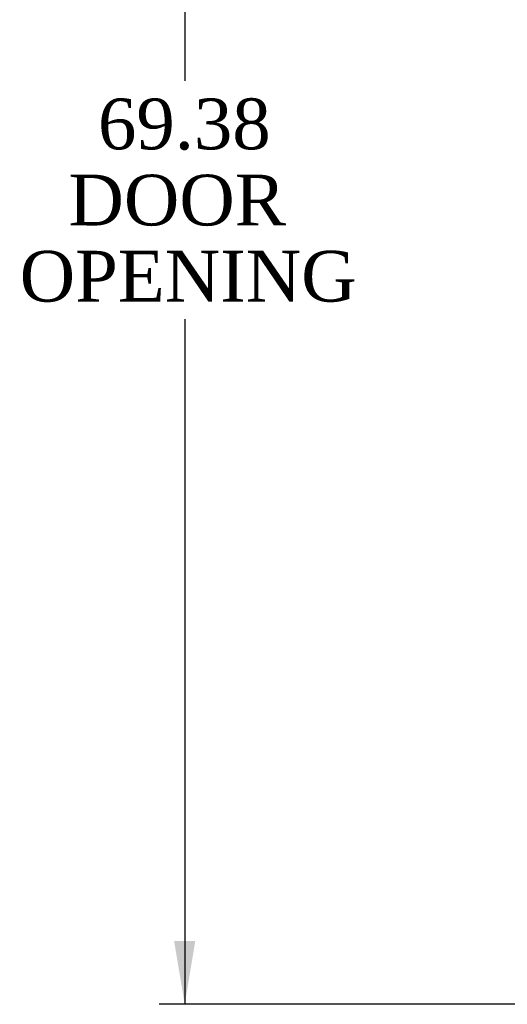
# Model space of a CAD drawing. Header units: inches. Extents: x 2 to 538, y -2 to 358.
# Tile 12 of 21: x 215 to 234, y 154 to 193. Entities that reach past the tile are written whole.
import ezdxf
from ezdxf.enums import TextEntityAlignment as Align

# ---------------------------------------------------------------- set-up
doc = ezdxf.new("R2010")
doc.units = ezdxf.units.IN
doc.header["$MEASUREMENT"] = 0
doc.layers.add('Default', color=7, linetype='Continuous')
doc.styles.add('SEACAD_Times_New_Roman', font='times.ttf')
doc.dimstyles.new('HAMMOND_(STH_-_540x360)', dxfattribs={"dimtxt": 2, "dimasz": 2.5, "dimexe": 1, "dimexo": 1, "dimgap": 0.5, "dimtad": 0, "dimtih": 1, "dimtoh": 1, "dimzin": 0, "dimdsep": 46, "dimtxsty": 'SEACAD_Times_New_Roman', "dimblk1": '_SE_FILLED', "dimblk2": '_SE_FILLED', "dimsah": 1, "dimcen": 1, "dimadec": 0, "dimazin": 0, "dimtfac": 0.8, "dimtofl": 0, "dimtmove": 0, "dimatfit": 3, "dimfxl": 1, "dimtolj": 1, "dimtzin": 0, "dimarcsym": 0})

# ---------------------------------------------------------------- blocks, each defined once
blk = doc.blocks.new('DMBLK3691')
at = {"layer": 'Default', "linetype": 'Continuous'}
for points in [[(220.741, 221.252), (221.574, 221.252), (221.158, 223.752)], [(220.741, 156.877), (221.158, 154.377), (221.574, 156.877)]]:
    blk.add_hatch(color=7, dxfattribs=at).paths.add_polyline_path(points)
at = {"layer": 'Default', "color": 7, "linetype": 'Continuous'}
for p, q in [((244.663, 223.752), (220.158, 223.752)), ((221.158, 223.752), (221.158, 190.765)), ((221.158, 181.365), (221.158, 154.377)), ((244.663, 154.377), (220.158, 154.377))]:
    blk.add_line(p, q, dxfattribs=at)
at = {"layer": 'Default', "color": 7, "linetype": 'Continuous', "style": 'SEACAD_Times_New_Roman'}
for s, p in [('69.38', (217.746, 190.065)), ('DOOR ', (216.584, 187.065)), ('OPENING', (214.665, 184.065))]:
    blk.add_text(s, height=2, dxfattribs=at).set_placement(p, align=Align.TOP_LEFT)
blk = doc.blocks.new('_SE_FILLED')
at = {"color": 0}
blk.add_line((0, 0), (-1, 0), dxfattribs=at)
blk.add_solid([(0, 0), (-1, -0.1665), (-1, 0.1665), (0, 0)], dxfattribs=at)

msp = doc.modelspace()

# ---------------------------------------------------------------- dimensions: what is measured, and where the dimension line sits
at = {"layer": 'Default', "color": 7, "linetype": 'Continuous'}
dim = msp.add_linear_dim(base=(221.157822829, 223.752257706), p1=(245.662927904, 223.752257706), p2=(245.662927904, 154.377257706), angle=270, text='\\A1;<>\\PDOOR \\XOPENING', dimstyle='HAMMOND_(STH_-_540x360)', dxfattribs=at)
dim.commit()
dim.dimension.update_dxf_attribs({"geometry": 'DMBLK3691', "text_midpoint": (221.157822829, 189.064757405), "dimtype": 161})

doc.saveas('drawing.dxf')
